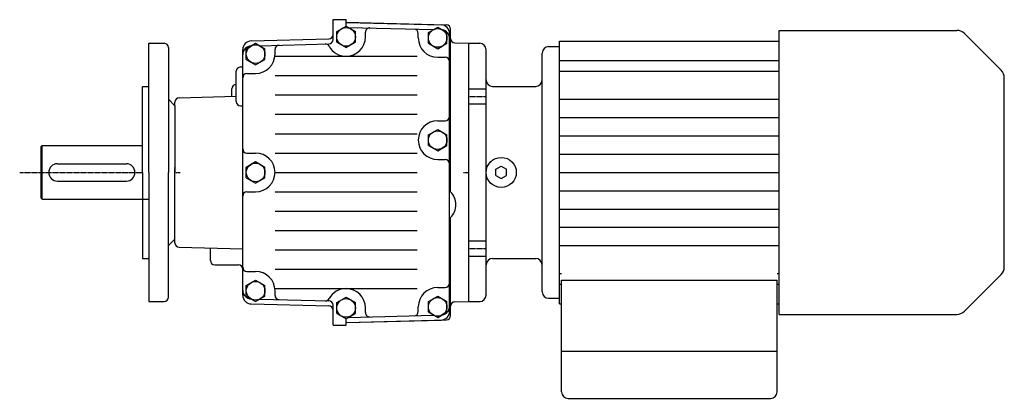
# Model space of a CAD drawing. Extents: x -60 to 397, y -105 to 71.
import ezdxf

# ---------------------------------------------------------------- set-up
doc = ezdxf.new("R2010")
doc.units = 0
doc.linetypes.add('DASHDOTTED', pattern=[0.55, 0.25, -0.15, 0, -0.15])
doc.linetypes.add('DASHED', pattern=[0.4, 0.25, -0.15])
for name, color, linetype in [('DIN-SL35', 5, 'DASHED'), ('DIN-SP35', 1, 'DASHDOTTED'), ('DIN-VL70', 7, 'CONTINUOUS')]:
    doc.layers.add(name, color=color, linetype=linetype)

msp = doc.modelspace()

# ---------------------------------------------------------------- linework, layer by layer
at = {"layer": 'DIN-SL35'}
for p, q in [((148.5, 38.85534), (156.5, 38.85534)), ((148.5, 38.85534), (156.5, 38.85534)), ((148.5, 31.85534), (156.5, 31.85534)), ((148.5, 31.85534), (156.5, 31.85534)), ((148.5, -31.85534), (156.5, -31.85534)), ((148.5, -31.85534), (156.5, -31.85534)), ((148.5, -38.85534), (156.5, -38.85534)), ((148.5, -38.85534), (156.5, -38.85534))]:
    msp.add_line(p, q, dxfattribs=at)
at = {"layer": 'DIN-SP35'}
for p, q in [((148.5, 35.35534), (156.5, 35.35534)), ((148.5, 35.35534), (156.5, 35.35534)), ((148.5, 35.35534), (156.5, 35.35534)), ((148.5, 35.35534), (156.5, 35.35534)), ((-60, 0), (-3, 0)), ((12, -2.5), (12, 2.5)), ((12, 0), (14.5, 0)), ((146, 0), (148.5, 0)), ((148.5, -35.35534), (156.5, -35.35534)), ((148.5, -35.35534), (156.5, -35.35534))]:
    msp.add_line(p, q, dxfattribs=at)
at = {"layer": 'DIN-VL70'}
for p, q in [((85.5, 64.04812), (85.5, 71)), ((85.5, 71), (85.5, 71)), ((85.5, 64.04812), (85.5, 71)), ((85.5, 71), (91.5, 71)), ((85.5, 61.73872), (85.5, 71)), ((91.5, 71), (91.5, 71)), ((91.5, 71), (91.5, 71)), ((91.5, 69.95176), (91.5, 71)), ((91.5, 68), (91.5, 71)), ((91.62625, 69.76585), (138.05232, 68.55097)), ((91.69476, 69.75182), (135.60471, 68.602)), ((85.5, 64.0474), (85.5, 64.04812)), ((87.16987, 65.5), (91.5, 68)), ((87.16987, 60.5), (87.16987, 65.5)), ((91.5, 68), (95.83013, 65.5)), ((92.50239, 67.42127), (132.06908, 66.38518)), ((95.83013, 60.5), (95.83013, 65.5)), ((100.5, 63), (100.5, 65.15879)), ((125, 62.5), (125, 64.62198)), ((129.66987, 65), (134, 67.5)), ((129.66987, 60), (129.66987, 65)), ((134, 67.5), (138.33013, 65)), ((138.33013, 60), (138.33013, 65)), ((139.5, 0), (139.5, 64.60337)), ((140, 62.17078), (140, 66.55165)), ((140, -8.9792), (140, 66.55165)), ((292.5, 0), (292.5, 66)), ((292.5, 66), (374.92893, 66)), ((378.46447, 64.53553), (395.53553, 47.46447)), ((0, 40), (0, 60)), ((0, 60), (7, 60)), ((0, 40), (0, 60)), ((0, 60), (7, 60)), ((45.16987, 57.5), (49.5, 60)), ((47.39529, 61.102), (83.55235, 62.04881)), ((49.5, 60), (53.83013, 57.5)), ((51.40923, 58.89771), (83.55235, 59.73941)), ((87.16987, 60.5), (91.5, 58)), ((91.5, 58), (95.83013, 60.5)), ((129.66987, 60), (134, 57.5)), ((134, 57.5), (138.33013, 60)), ((139.5, 62.1906), (139.5, 62.29397)), ((141.94768, 60.17146), (148.5, 60)), ((148.5, 60), (148.5, 60)), ((148.5, 0), (148.5, 60)), ((148.5, 60), (148.5, 60)), ((148.5, 40), (148.5, 60)), ((148.5, 60), (153.5, 60)), ((190.5, -61), (190.5, 61)), ((190.5, 61), (292.5, 61)), ((292.5, 61), (292.5, 61)), ((9, 58), (9, 34)), ((9, 58), (9, 34)), ((43.5, 0), (43.5, 57.10337)), ((43.5, 49), (43.5, 57.1033)), ((45.16987, 52.5), (45.16987, 57.5)), ((47.39529, 58.7926), (47.40936, 58.79297)), ((53.83013, 52.5), (53.83013, 57.5)), ((58.5, 55), (58.5, 57.13507)), ((156.5, 43), (156.5, 57)), ((182.5, 43), (182.5, 55.5)), ((185.5, 58.5), (190.5, 58.5)), ((190.5, 0), (190.5, 58.5)), ((43.5, 54.6906), (43.5, 54.79397)), ((45.16987, 52.5), (49.5, 50)), ((49.5, 50), (53.83013, 52.5)), ((58.5, 54), (124.5, 54)), ((91.5, 54), (91.5, 54)), ((134, 53.5), (137.5, 53.5)), ((139.5, 51.5), (139.5, 51.5)), ((190.5, 52), (292.5, 52)), ((292.5, 52), (292.5, 52)), ((40.5, 33), (40.5, 47)), ((42.5, 49), (43.5, 49)), ((43.5, 49), (43.5, 49)), ((43.5, 31), (43.5, 49)), ((45.5, 46), (49.5, 46)), ((190.5, 47), (292.5, 47)), ((292.5, 47), (292.5, 47)), ((43.5, 44), (43.5, 44)), ((58.5, 45), (124.5, 45)), ((156.5, 0.001), (156.5, 43)), ((182.5, 0), (182.5, 43)), ((397, 0), (397, 43.92893)), ((-3, 0), (-3, 40)), ((-3, 40), (0, 40)), ((-3, 0), (-3, 40)), ((-3, 40), (0, 40)), ((0, 0), (0, 40)), ((0, 0), (0, 40)), ((38.5, 35.33446), (38.5, 38.92)), ((148.5, 0), (148.5, 40)), ((159.5, 40), (179.5, 40)), ((9, 34), (12, 31)), ((9, 34), (12, 31)), ((9, 34), (9, 0)), ((9, 34), (9, 0)), ((12, 31), (12, 32.69267)), ((13.94768, 34.69198), (40.5, 35.38681)), ((43.5, 0), (43.5, 35.46531)), ((58.5, 36), (124.5, 36)), ((190.5, 34), (292.5, 34)), ((292.5, 34), (292.5, 34)), ((12, 31), (12, 0)), ((12, 31), (12, 0)), ((42.5, 31), (43.5, 31)), ((43.5, 31), (43.5, 31)), ((58.5, 27), (124.5, 27)), ((134, 24), (137.5, 24)), ((139.5, 26), (139.5, 26)), ((190.5, 25.5), (292.5, 25.5)), ((292.5, 25.5), (292.5, 25.5)), ((129.66987, 17.5), (134, 20)), ((134, 20), (138.33013, 17.5)), ((58.5, 18), (124.5, 18)), ((125, 15), (125, 15)), ((125, 15), (125, 15)), ((129.66987, 12.5), (129.66987, 17.5)), ((138.33013, 12.5), (138.33013, 17.5)), ((190.5, 17), (292.5, 17)), ((292.5, 17), (292.5, 17)), ((-50, 12), (-49.5, 12.5)), ((-50, -12), (-50, 12)), ((-49.5, 12.5), (-3, 12.5)), ((-49.5, -12.5), (-49.5, 12.5)), ((43.5, 11), (43.5, 11)), ((129.66987, 12.5), (134, 10)), ((134, 10), (138.33013, 12.5)), ((45.16987, 2.5), (49.5, 5)), ((45.5, 9), (49.5, 9)), ((49.5, 5), (53.83013, 2.5)), ((58.5, 9), (124.5, 9)), ((134, 6), (137.5, 6)), ((190.5, 8.5), (292.5, 8.5)), ((292.5, 8.5), (292.5, 8.5)), ((-42.5, 4), (-10.5, 4)), ((-3, 0), (-3, -40)), ((0, 0), (0, -40)), ((9, -34), (9, 0)), ((12, -31), (12, 0)), ((12, -31), (12, 0)), ((43.5, -35.46531), (43.5, 0)), ((43.5, -57.10337), (43.5, 0)), ((45.16987, -2.5), (45.16987, 2.5)), ((53.83013, -2.5), (53.83013, 2.5)), ((58.5, 0), (124.5, 0)), ((58.5, 0), (124.5, 0)), ((58.5, 0), (58.5, 0)), ((58.5, 0), (58.5, 0)), ((139.5, 4), (139.5, 4)), ((139.5, -64.60337), (139.5, 0)), ((148.5, -60), (148.5, 0)), ((148.5, -40), (148.5, 0)), ((156.5, 0), (156.5, 0.001)), ((156.5, -43), (156.5, 0)), ((161, 1.44438), (163.5, 2.88775)), ((161, -1.44238), (161, 1.44438)), ((163.5, 2.88775), (166, 1.44438)), ((166, -1.44238), (166, 1.44438)), ((182.5, -43), (182.5, 0)), ((190.5, -58.5), (190.5, 0)), ((190.5, 0), (292.5, 0)), ((292.5, -66), (292.5, 0)), ((397, -43.92893), (397, 0)), ((-42.5, -4), (-10.5, -4)), ((45.16987, -2.5), (49.5, -5)), ((49.5, -5), (53.83013, -2.5)), ((161, -1.44238), (163.5, -2.88575)), ((163.5, -2.88575), (166, -1.44238)), ((45.5, -9), (49.5, -9)), ((58.5, -9), (124.5, -9)), ((190.5, -8.5), (292.5, -8.5)), ((292.5, -8.5), (292.5, -8.5)), ((-50, -12), (-49.5, -12.5)), ((-49.5, -12.5), (-3, -12.5)), ((-3, -12.5), (0, -12.5)), ((43.5, -11), (43.5, -11)), ((58.5, -18), (124.5, -18)), ((190.5, -17), (292.5, -17)), ((292.5, -17), (292.5, -17)), ((140, -66.55165), (140, -21.0208)), ((58.5, -27), (124.5, -27)), ((190.5, -25.5), (292.5, -25.5)), ((292.5, -25.5), (292.5, -25.5)), ((9, -34), (12, -31)), ((12, -32.69267), (12, -31)), ((9, -58), (9, -34)), ((13.94768, -34.69198), (43.5, -35.46531)), ((28.5, -40.98), (28.5, -35.07279)), ((43.5, -44.98), (43.5, -35.4653)), ((43.5, -35.46531), (43.5, -35.46531)), ((43.5, -57.1033), (43.5, -35.46531)), ((58.5, -36), (124.5, -36)), ((190.5, -34), (292.5, -34)), ((292.5, -34), (292.5, -34)), ((-3, -40), (0, -40)), ((0, -40), (0, -60)), ((148.5, -60), (148.5, -40)), ((159.5, -40), (179.5, -40)), ((30.5, -42.98), (41.5, -42.98)), ((43.5, -44), (43.5, -44)), ((43.5, -44.98), (43.5, -44.98)), ((58.5, -45), (124.5, -45)), ((156.5, -57), (156.5, -43)), ((182.5, -55.5), (182.5, -43)), ((45.16987, -52.5), (49.5, -50)), ((45.5, -46), (49.5, -46)), ((49.5, -50), (53.83013, -52.5)), ((190.5, -47), (191.5, -47)), ((191.5, -50), (291.5, -50)), ((191.5, -102), (191.5, -50)), ((291.5, -47), (292.5, -47)), ((291.5, -102), (291.5, -50)), ((292.5, -47), (292.5, -47)), ((378.46447, -64.53553), (395.53553, -47.46447)), ((43.5, -54.79397), (43.5, -54.6906)), ((45.16987, -57.5), (45.16987, -52.5)), ((53.83013, -57.5), (53.83013, -52.5)), ((58.5, -54), (124.5, -54)), ((91.5, -54), (91.5, -54)), ((134, -53.5), (137.5, -53.5)), ((139.5, -51.5), (139.5, -51.5)), ((190.5, -52), (191.5, -52)), ((291.5, -52), (292.5, -52)), ((292.5, -52), (292.5, -52)), ((45.16987, -57.5), (49.5, -60)), ((47.39529, -58.7926), (47.40936, -58.79297)), ((49.5, -60), (53.83013, -57.5)), ((51.40922, -58.89771), (83.55235, -59.73941)), ((58.5, -57.13507), (58.5, -55)), ((87.16987, -60.5), (91.5, -58)), ((91.5, -58), (95.83013, -60.5)), ((129.66987, -60), (134, -57.5)), ((134, -57.5), (138.33013, -60)), ((185.5, -58.5), (190.5, -58.5)), ((0, -60), (7, -60)), ((47.39529, -61.102), (83.55235, -62.04881)), ((85.5, -71), (85.5, -61.73872)), ((87.16987, -65.5), (87.16987, -60.5)), ((95.83013, -65.5), (95.83013, -60.5)), ((100.5, -65.15879), (100.5, -63)), ((125, -64.62198), (125, -62.5)), ((129.66987, -65), (129.66987, -60)), ((138.33013, -65), (138.33013, -60)), ((139.5, -62.29397), (139.5, -62.1906)), ((140, -66.55165), (140, -62.17078)), ((141.94768, -60.17146), (148.5, -60)), ((148.5, -60), (153.5, -60)), ((190.5, -61), (191.5, -61)), ((291.5, -61), (292.5, -61)), ((292.5, -61), (292.5, -61)), ((85.5, -64.04812), (85.5, -64.0474)), ((85.5, -71), (85.5, -64.04812)), ((85.5, -71), (85.5, -64.04812)), ((87.16987, -65.5), (91.5, -68)), ((91.5, -68), (95.83013, -65.5)), ((91.5, -71), (91.5, -68)), ((92.50238, -67.42127), (132.06908, -66.38518)), ((129.66987, -65), (134, -67.5)), ((134, -67.5), (138.33013, -65)), ((292.5, -66), (374.92893, -66)), ((85.5, -71), (91.5, -71)), ((85.5, -71), (91.5, -71)), ((91.5, -71), (91.5, -69.95176)), ((91.5, -71), (91.5, -71)), ((91.62625, -69.76585), (138.05232, -68.55097)), ((91.69476, -69.75182), (135.60471, -68.602)), ((191.5, -83), (291.5, -83)), ((194.5, -105), (288.5, -105))]:
    msp.add_line(p, q, dxfattribs=at)
for centre, radius in [((91.5, 63), 4.330127), ((134, 62.5), 4.330127), ((49.5, 55), 4.330127), ((134, 15), 4.330127), ((163.5, 0.001), 7), ((49.5, 0), 4.330127), ((49.5, -55), 4.330127), ((91.5, -63), 4.330127), ((134, -62.5), 4.330127)]:
    msp.add_circle(centre, radius, dxfattribs=at)
for centre, radius, start, end in [((91.7, 69.951756), 0.2, 180, 268.5), ((135.5, 64.603373), 4, 0, 88.5), ((138, 66.551651), 2, 0, 88.5), ((138, 66.551651), 2, 0, 88.5), ((83.5, 64.048122), 2, 271.5, 360), ((102.5, 65.158792), 2, 88.5, 180), ((123, 64.621981), 2, 0, 88.5), ((135.5, 62.293971), 4, 0, 80.01), ((374.928932, 61), 5, 45, 90), ((7, 58), 2, 0, 90), ((7, 58), 2, 0, 90), ((47.5, 57.103373), 4, 91.5, 180), ((81.864037, 57.694511), 2, 28.84, 91.5), ((83.5, 61.738721), 2, 271.5, 360), ((91.5, 63), 9, 270, 360), ((134, 62.5), 9, 180, 270), ((142, 62.170777), 2, 180, 268.5), ((153.5, 57), 3, 0, 90), ((47.5, 54.793971), 4, 91.5, 180), ((49.5, 55), 9, 270, 360), ((60.5, 57.135074), 2, 91.5, 180), ((91.5, 63), 9, 208.84, 270), ((185.5, 55.5), 3, 90, 180), ((137.5, 51.5), 2, 0, 90), ((42.5, 47), 2, 90, 180), ((45.5, 44), 2, 90, 180), ((392, 43.928932), 5, 0, 45), ((159.5, 43), 3, 180, 270), ((179.5, 43), 3, 270, 360), ((40.5, 38.92), 2, 90, 180), ((14, 32.692667), 2, 91.5, 180), ((42.5, 33), 2, 180, 270), ((134, 15), 9, 90, 180), ((137.5, 26), 2, 270, 360), ((134, 15), 9, 180, 270), ((45.5, 11), 2, 180, 270), ((49.5, 0), 9, 0, 90), ((137.5, 4), 2, 0, 90), ((-42.5, 0), 4, 90, 270), ((-10.5, 0), 4, 270, 450), ((49.5, 0), 9, 270, 360), ((45.5, -11), 2, 90, 180), ((134, -15), 8.5, 314.9, 405.1), ((14, -32.692667), 2, 180, 268.5), ((30.5, -40.98), 2, 180, 270), ((159.5, -43), 3, 90, 180), ((179.5, -43), 3, 0, 90), ((41.5, -44.98), 2, 0, 90), ((45.5, -44), 2, 180, 270), ((392, -43.928932), 5, 315, 360), ((49.5, -55), 9, 0, 90), ((47.5, -54.793971), 4, 180, 268.5), ((91.5, -63), 9, 90, 151.16), ((91.5, -63), 9, 0, 90), ((134, -62.5), 9, 90, 180), ((137.5, -51.5), 2, 270, 360), ((7, -58), 2, 270, 360), ((47.5, -57.103373), 4, 180, 268.5), ((60.5, -57.135074), 2, 180, 268.5), ((81.864037, -57.694511), 2, 268.5, 331.16), ((153.5, -57), 3, 270, 360), ((185.5, -55.5), 3, 180, 270), ((83.5, -61.738721), 2, 0, 88.5), ((83.5, -64.048122), 2, 0, 88.5), ((135.5, -62.293971), 4, 280, 360), ((142, -62.170777), 2, 91.5, 180), ((102.5, -65.158792), 2, 180, 271.5), ((123, -64.621981), 2, 271.5, 360), ((135.5, -64.603373), 4, 271.5, 360), ((138, -66.551651), 2, 271.5, 360), ((138, -66.551651), 2, 271.5, 360), ((374.928932, -61), 5, 270, 315), ((91.7, -69.951756), 0.2, 91.5, 180), ((194.5, -102), 3, 180, 270), ((288.5, -102), 3, 270, 360)]:
    msp.add_arc(centre, radius, start, end, dxfattribs=at)

doc.saveas('drawing.dxf')
